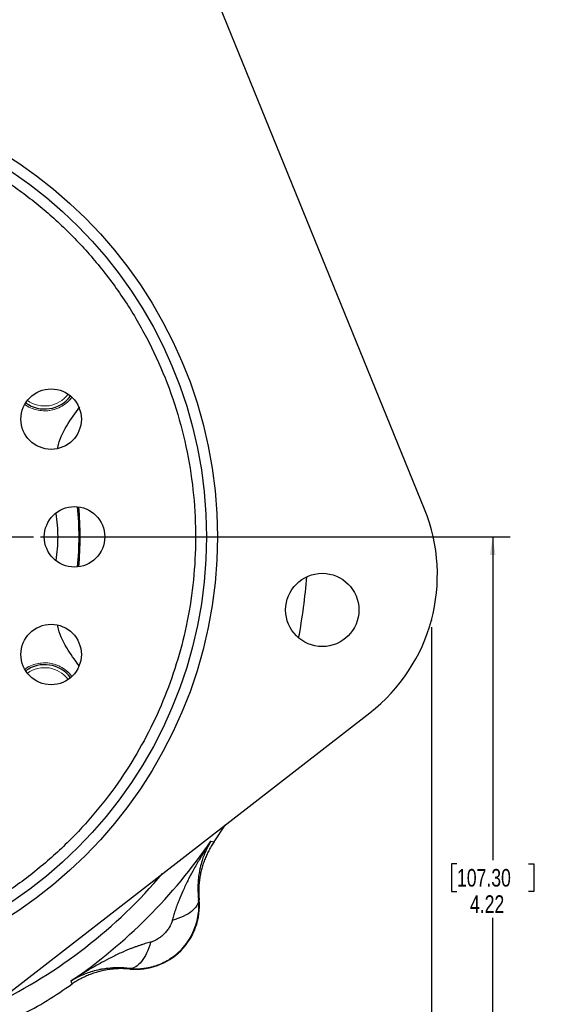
# Model space of a CAD drawing. Header units: inches. Extents: x 0.3 to 34.1, y 0.2 to 21.7.
# Tile 12 of 26: x 10.1 to 13.8, y 6.6 to 13.6. Entities that reach past the tile are written whole.
import ezdxf

# ---------------------------------------------------------------- set-up
doc = ezdxf.new("R2010")
doc.units = ezdxf.units.IN
doc.header["$MEASUREMENT"] = 0
doc.header["$PDSIZE"] = -1
doc.layers.add('SLD-0', color=7, linetype='Continuous', lineweight=25)
doc.styles.add('SLDTEXTSTYLE0', font='TXT', dxfattribs={"width": 0.75})
doc.dimstyles.new('SLDDIMSTYLE0', dxfattribs={"dimtxt": 0.125, "dimasz": 0.13, "dimexe": 0, "dimexo": 0.0625, "dimgap": 0.03125, "dimtad": 0, "dimtih": 1, "dimtoh": 1, "dimlfac": 0.8, "dimrnd": 1e-09, "dimzin": 12, "dimdsep": 46, "dimtxsty": 'SLDTEXTSTYLE0', "dimsah": 1, "dimcen": 0.09, "dimadec": 0, "dimazin": 3, "dimtfac": 1, "dimtofl": 0, "dimtmove": 0, "dimatfit": 3, "dimfxl": 1, "dimfrac": 2, "dimtolj": 1, "dimtzin": 12, "dimarcsym": 0})

# ---------------------------------------------------------------- blocks, each defined once
blk = doc.blocks.new('_D')
at = {"layer": 'SLD-0'}
for p, q in [((13.0554, 9.2571), (13.0554, 1.6931)), ((6.7663, 5.1131), (6.7663, 1.6931)), ((9.5403, 1.9982), (9.5022, 1.9982)), ((9.5022, 1.9982), (9.5022, 1.7997)), ((10.0482, 1.9982), (10.0863, 1.9982)), ((10.0863, 1.9982), (10.0863, 1.7997)), ((6.7663, 1.8181), (9.3926, 1.8181)), ((9.5022, 1.7997), (9.5403, 1.7997)), ((10.0863, 1.7997), (10.0482, 1.7997)), ((13.0554, 1.8181), (10.1959, 1.8181))]:
    blk.add_line(p, q, dxfattribs=at)
for points in [[(6.7663, 1.8181), (6.8963, 1.7981), (6.8963, 1.8381)], [(13.0554, 1.8181), (12.9254, 1.8381), (12.9254, 1.7981)]]:
    blk.add_solid(points, dxfattribs=at)
at = {"layer": 'SLD-0', "char_height": 0.125, "attachment_point": 1, "style": 'SLDTEXTSTYLE0'}
for s, insert in [('127.79', (9.5403, 1.9609)), ('5.03', (9.6326, 1.7739))]:
    blk.add_mtext(s, dxfattribs=dict(at, insert=insert))
blk = doc.blocks.new('_D_1')
at = {"layer": 'SLD-0'}
for p, q in [((10.2748, 9.8994), (13.6165, 9.8994)), ((13.4915, 9.8994), (13.4915, 7.5998)), ((13.2375, 7.5744), (13.1994, 7.5744)), ((13.1994, 7.5744), (13.1994, 7.3759)), ((13.7455, 7.5744), (13.7836, 7.5744)), ((13.7836, 7.5744), (13.7836, 7.3759)), ((13.1994, 7.3759), (13.2375, 7.3759)), ((13.7836, 7.3759), (13.7455, 7.3759)), ((13.4915, 4.6187), (13.4915, 7.1889)), ((9.08, 4.6187), (13.6165, 4.6187))]:
    blk.add_line(p, q, dxfattribs=at)
for points in [[(13.4915, 9.8994), (13.4715, 9.7694), (13.5115, 9.7694)], [(13.4915, 4.6187), (13.5115, 4.7487), (13.4715, 4.7487)]]:
    blk.add_solid(points, dxfattribs=at)
at = {"layer": 'SLD-0', "char_height": 0.125, "attachment_point": 1, "style": 'SLDTEXTSTYLE0'}
for s, insert in [('107.30', (13.2375, 7.5371)), ('4.22', (13.3299, 7.35))]:
    blk.add_mtext(s, dxfattribs=dict(at, insert=insert))
blk = doc.blocks.new('SW_CENTERMARKSYMBOL_0')
at = {"layer": 'SLD-0', "color": 0}
for p, q in [((0, 0.25), (0, 1.8959)), ((0, 0), (0, 0.125)), ((-0.25, 0), (-1.8959, 0)), ((0, 0), (-0.125, 0)), ((0, 0), (0, -0.125)), ((0, 0), (0.125, 0)), ((0.25, 0), (1.8959, 0)), ((0, -0.25), (0, -1.8959))]:
    blk.add_line(p, q, dxfattribs=at)

msp = doc.modelspace()

# ---------------------------------------------------------------- linework, layer by layer
at = {"color": 7, "linetype": 'Continuous', "lineweight": 25}
for p, q in [((13.0062, 10.0971), (11.4364, 13.9521)), ((7.8327, 4.9371), (12.6172, 8.6479)), ((11.5087, 7.729), (11.5877, 7.8494)), ((11.4872, 7.7355), (11.4978, 7.7323)), ((11.4978, 7.7323), (11.5087, 7.729)), ((11.3988, 7.3181), (11.4028, 7.3178)), ((10.9104, 6.8255), (10.9102, 6.8295)), ((10.496, 6.7305), (10.4927, 6.7411)), ((10.4993, 6.7196), (10.496, 6.7305))]:
    msp.add_line(p, q, dxfattribs=at)
for centre, radius in [((8.3288, 9.8994), 3.2037), ((8.3288, 9.8994), 3.1263), ((10.3498, 10.7366), 0.215), ((10.5163, 9.8994), 0.215), ((12.2791, 9.3794), 0.2606), ((10.3498, 9.0623), 0.215)]:
    msp.add_circle(centre, radius, dxfattribs=at)
at = {"color": 144, "linetype": 'Continuous', "lineweight": 18}
for centre, radius, start, end in [((10.3038, 11.0394), 0.2438, 234.41804, 322.8486), ((10.3038, 11.0394), 0.2095, 234.11, 323.15664), ((10.3038, 8.7594), 0.2437, 37.1514, 125.58196), ((10.3038, 8.7594), 0.2095, 36.84336, 125.89)]:
    msp.add_arc(centre, radius, start, end, dxfattribs=at)
at = {"color": 7, "linetype": 'Continuous', "lineweight": 25}
for centre, radius, start, end in [((10.3038, 11.0394), 0.2309, 234.15311, 323.11354), ((11.8563, 9.6289), 1.2415, 307.79747, 22.15572), ((8.3288, 9.8994), 3.85, 349.23299, 355.76754), ((10.3038, 8.7594), 0.2309, 36.88646, 125.84689), ((8.3288, 9.8994), 3.8286, 304.41629, 325.58371), ((10.9531, 7.2752), 0.4517, 264.58105, 5.41895)]:
    msp.add_arc(centre, radius, start, end, dxfattribs=at)
at = {"color": 8, "linetype": 'Continuous', "lineweight": 25}
for radius, start, end in [(2.22, 354.47194, 5.52806), (2.2279, 354.51722, 5.48278), (3.6954, 295.9843, 319.61063)]:
    msp.add_arc((8.3288, 9.8994), radius, start, end, dxfattribs=at)
at = {"color": 7, "linetype": 'Continuous', "lineweight": 25}
for points, knots in [([(9.4956, 12.7161), (9.5078, 12.711), (9.5324, 12.7007), (9.5689, 12.6847), (9.6052, 12.6683), (9.6413, 12.6513), (9.6771, 12.634), (9.7127, 12.6161), (9.7481, 12.5978), (9.7832, 12.5791), (9.818, 12.5599), (9.8526, 12.5402), (9.887, 12.5201), (9.9211, 12.4995), (9.955, 12.4784), (10.019, 12.4375), (10.1114, 12.3743), (10.2292, 12.285), (10.3426, 12.1901), (10.4524, 12.0887), (10.5584, 11.9807), (10.6604, 11.8658), (10.757, 11.7453), (10.8786, 11.5765), (11.015, 11.3529), (11.1505, 11.0682), (11.256, 10.7711), (11.3299, 10.4663), (11.3718, 10.1588), (11.3822, 9.8547), (11.3631, 9.5559), (11.3163, 9.2693), (11.2445, 8.9937), (11.1494, 8.7311), (11.031, 8.4783), (10.8869, 8.2326), (10.7172, 7.9968), (10.5195, 7.772), (10.2971, 7.5644), (10.0501, 7.3766), (9.7823, 7.2133), (9.4976, 7.0777), (9.2005, 6.9723), (8.946, 6.9106), (8.7406, 6.8773), (8.5871, 6.8603), (8.4337, 6.8512), (8.2824, 6.8498), (8.133, 6.8558), (7.9858, 6.8688), (7.8393, 6.889), (7.7195, 6.9115), (7.626, 6.9325), (7.5583, 6.9494), (7.491, 6.9678), (7.4243, 6.9877), (7.358, 7.0091), (7.2922, 7.0321), (7.2268, 7.0565), (7.1837, 7.074), (7.1621, 7.0828)], [0, 0, 0, 0, 0.004171, 0.008337, 0.0125, 0.01666, 0.020818, 0.024974, 0.02913, 0.033286, 0.037443, 0.041601, 0.045761, 0.049924, 0.054091, 0.058262, 0.073718, 0.089139, 0.10456, 0.120018, 0.135974, 0.151932, 0.16814, 0.18435, 0.217102, 0.25003, 0.282957, 0.315709, 0.348117, 0.38002, 0.410888, 0.441759, 0.470878, 0.5, 0.52912, 0.558242, 0.58911, 0.619981, 0.651884, 0.684292, 0.717044, 0.749971, 0.782899, 0.815651, 0.831859, 0.848069, 0.864024, 0.879983, 0.895439, 0.91086, 0.926281, 0.941739, 0.949035, 0.956319, 0.963596, 0.970869, 0.978142, 0.985419, 0.992704, 1, 1, 1, 1]), ([(11.4872, 7.7355), (11.4813, 7.7265), (11.4703, 7.7098), (11.4555, 7.6867), (11.4389, 7.6605), (11.4206, 7.6308), (11.3918, 7.5826), (11.3588, 7.5244), (11.3209, 7.4523), (11.2874, 7.3825), (11.2618, 7.3223), (11.2438, 7.2749), (11.2315, 7.239), (11.2209, 7.2045), (11.215, 7.1817), (11.2121, 7.1706)], [0, 0, 0, 0, 0.05204, 0.095877, 0.131511, 0.200819, 0.262906, 0.400576, 0.521414, 0.651572, 0.768729, 0.831202, 0.890559, 0.946818, 1, 1, 1, 1]), ([(11.4872, 7.7355), (11.475, 7.7157), (11.4638, 7.6949), (11.4422, 7.6488), (11.4322, 7.6231), (11.4186, 7.5798), (11.4139, 7.5628), (11.408, 7.5367), (11.4062, 7.5279), (11.402, 7.5047), (11.3998, 7.4903), (11.3954, 7.4521), (11.3939, 7.4278), (11.3937, 7.3753), (11.3953, 7.3469), (11.3988, 7.3181)], [-1.669903, -1.669903, -1.669903, -1.669903, -1.37767, -1.37767, -1.04369, -1.04369, -0.834952, -0.834952, -0.730583, -0.730583, -0.563592, -0.563592, -0.296408, -0.296408, 0, 0, 0, 0]), ([(11.5087, 7.729), (11.5054, 7.724), (11.4987, 7.714), (11.4892, 7.6986), (11.4801, 7.683), (11.4715, 7.6672), (11.4633, 7.651), (11.4556, 7.6347), (11.4484, 7.6182), (11.4417, 7.6014), (11.4354, 7.5845), (11.4297, 7.5674), (11.4244, 7.5501), (11.4197, 7.5327), (11.4154, 7.5152), (11.4117, 7.4975), (11.4085, 7.4797), (11.4057, 7.4619), (11.4035, 7.444), (11.4019, 7.426), (11.4007, 7.408), (11.4001, 7.39), (11.3999, 7.3719), (11.4003, 7.3539), (11.4012, 7.3358), (11.4023, 7.3238), (11.4028, 7.3178)], [0, 0, 0, 0, 0.041668, 0.083337, 0.125005, 0.166674, 0.208344, 0.250013, 0.291682, 0.33335, 0.375017, 0.416682, 0.458345, 0.500008, 0.541671, 0.583334, 0.624999, 0.666665, 0.708332, 0.749999, 0.791667, 0.833335, 0.875002, 0.916668, 0.958334, 1, 1, 1, 1]), ([(10.9539, 6.8272), (10.9587, 6.8273), (10.97, 6.8274), (10.9897, 6.8284), (11.0148, 6.8309), (11.0452, 6.836), (11.0808, 6.8447), (11.1209, 6.8585), (11.165, 6.8788), (11.2116, 6.907), (11.2589, 6.9446), (11.3038, 6.9931), (11.3437, 7.0523), (11.3741, 7.1175), (11.3925, 7.181), (11.4002, 7.2342), (11.4015, 7.274), (11.4005, 7.3004), (11.3993, 7.3136), (11.3989, 7.3181)], [0, 0, 0, 0, 0.019315, 0.04585, 0.079731, 0.121054, 0.17, 0.22681, 0.291579, 0.364339, 0.445075, 0.533154, 0.6283, 0.73006, 0.821087, 0.893011, 0.946297, 0.981636, 1, 1, 1, 1]), ([(11.3989, 7.3181), (11.3997, 7.2908), (11.3821, 7.2616), (11.3162, 7.2096), (11.2679, 7.1866), (11.2121, 7.1706)], [0, 0, 0, 0, 0.5, 0.5, 1, 1, 1, 1]), ([(11.2121, 7.1706), (11.2115, 7.1683), (11.2103, 7.1637), (11.2079, 7.1566), (11.205, 7.1494), (11.2017, 7.142), (11.1979, 7.1344), (11.1928, 7.1254), (11.1862, 7.1149), (11.1778, 7.1032), (11.1686, 7.0916), (11.1553, 7.0767), (11.1373, 7.0595), (11.1177, 7.0447), (11.1018, 7.0347), (11.0903, 7.0284), (11.0791, 7.0232), (11.0715, 7.0204), (11.0678, 7.0191)], [0, 0, 0, 0, 0.034106, 0.069301, 0.105715, 0.143465, 0.182656, 0.22338, 0.287438, 0.353577, 0.421831, 0.490334, 0.627608, 0.763106, 0.826478, 0.886876, 0.944602, 1, 1, 1, 1]), ([(11.0577, 7.0162), (11.0514, 7.0146), (11.0387, 7.0114), (11.0195, 7.0059), (10.9998, 7), (10.9797, 6.9934), (10.9591, 6.9863), (10.9381, 6.9787), (10.9009, 6.9643), (10.8458, 6.9408), (10.776, 6.9074), (10.7039, 6.8695), (10.6457, 6.8365), (10.5974, 6.8077), (10.5641, 6.7871), (10.5287, 6.7647), (10.5058, 6.7496), (10.4927, 6.7411)], [0, 0, 0, 0, 0.030015, 0.061031, 0.093053, 0.126085, 0.160131, 0.195194, 0.231277, 0.34843, 0.47859, 0.599424, 0.737096, 0.79918, 0.868491, 0.925015, 1, 1, 1, 1]), ([(11.0577, 7.0162), (11.0416, 6.9605), (10.9958, 6.8639), (10.9376, 6.8288), (10.9102, 6.8295)], [0, 0, 0, 0, 0.5, 0.9999998, 0.9999998, 0.9999998, 0.9999998]), ([(11.0678, 7.0191), (11.0661, 7.0186), (11.0627, 7.0175), (11.0593, 7.0166), (11.0577, 7.0162)], [0, 0, 0, 0, 0.50893, 1, 1, 1, 1]), ([(10.9102, 6.8295), (10.8813, 6.833), (10.853, 6.8346), (10.8005, 6.8344), (10.7762, 6.8329), (10.738, 6.8285), (10.7235, 6.8263), (10.7004, 6.8221), (10.6916, 6.8203), (10.6655, 6.8143), (10.6485, 6.8097), (10.6052, 6.7961), (10.5795, 6.786), (10.5333, 6.7645), (10.5126, 6.7533), (10.4927, 6.7411)], [-0.001686, -0.001686, -0.001686, -0.001686, 0.294721, 0.294721, 0.561906, 0.561906, 0.728896, 0.728896, 0.833265, 0.833265, 1.042003, 1.042003, 1.375984, 1.375984, 1.668217, 1.668217, 1.668217, 1.668217]), ([(10.9104, 6.8255), (10.9044, 6.826), (10.8925, 6.8271), (10.8744, 6.8279), (10.8564, 6.8283), (10.8383, 6.8282), (10.8203, 6.8276), (10.8023, 6.8264), (10.7843, 6.8247), (10.7664, 6.8225), (10.7485, 6.8198), (10.7308, 6.8166), (10.7131, 6.8129), (10.6956, 6.8086), (10.6782, 6.8039), (10.6609, 6.7986), (10.6438, 6.7928), (10.6269, 6.7866), (10.6101, 6.7799), (10.5936, 6.7726), (10.5772, 6.765), (10.5611, 6.7568), (10.5453, 6.7482), (10.5297, 6.7391), (10.5143, 6.7296), (10.5043, 6.7229), (10.4993, 6.7196)], [0, 0, 0, 0, 0.041666, 0.083332, 0.124998, 0.166665, 0.208333, 0.250001, 0.291668, 0.333335, 0.375001, 0.416666, 0.458329, 0.499992, 0.541655, 0.583318, 0.624984, 0.66665, 0.708318, 0.749987, 0.791656, 0.833326, 0.874995, 0.916663, 0.958332, 1, 1, 1, 1]), ([(10.9102, 6.8295), (10.915, 6.829), (10.9247, 6.8282), (10.9392, 6.8274), (10.949, 6.8273), (10.9539, 6.8272)], [0, 0, 0, 0, 0.330677, 0.664007, 1, 1, 1, 1]), ([(10.1266, 6.4955), (10.1294, 6.4968), (10.2611, 6.5575), (10.3815, 6.6394), (10.4993, 6.7196)], [0, 0, 0, 0, 0.021248, 1, 1, 1, 1])]:
    msp.add_open_spline(points, degree=3, knots=knots, dxfattribs=at)
at = {"color": 144, "linetype": 'Continuous', "lineweight": 18}
for points, knots in [([(10.1658, 10.8392), (10.1673, 10.838), (10.1815, 10.8262), (10.2268, 10.8057), (10.3036, 10.7895), (10.3818, 10.8047), (10.4382, 10.8343), (10.4736, 10.8617), (10.4903, 10.8838), (10.4969, 10.8926)], [0, 0, 0, 0, 0.016395, 0.149229, 0.395985, 0.642742, 0.775575, 0.911227, 1, 1, 1, 1]), ([(10.4948, 8.9089), (10.4888, 8.9167), (10.4727, 8.938), (10.4382, 8.9645), (10.3818, 8.9942), (10.3036, 9.0093), (10.2267, 8.9933), (10.1808, 8.9722), (10.166, 8.9599), (10.1638, 8.9581)], [0, 0, 0, 0, 0.079902, 0.215878, 0.349029, 0.596374, 0.84372, 0.97687, 1, 1, 1, 1])]:
    msp.add_open_spline(points, degree=3, knots=knots, dxfattribs=at)
at = {"color": 8, "linetype": 'Continuous', "lineweight": 25}
for points, knots in [([(10.3973, 10.5308), (10.3976, 10.5322), (10.4072, 10.588), (10.4566, 10.6915), (10.5218, 10.7802), (10.5544, 10.8244)], [0, 0, 0, 0, 0.012934, 0.506619, 1, 1, 1, 1]), ([(10.3863, 9.7306), (10.3926, 9.7869), (10.4051, 9.8985), (10.3927, 10.0102), (10.3866, 10.0655)], [0, 0, 0, 0, 0.5041383, 1, 1, 1, 1]), ([(10.547, 8.9851), (10.517, 9.026), (10.4545, 9.1112), (10.4072, 9.2109), (10.3976, 9.2666), (10.3973, 9.268)], [0, 0, 0, 0, 0.4731926, 0.9870231, 1, 1, 1, 1])]:
    msp.add_open_spline(points, degree=3, knots=knots, dxfattribs=at)
at = {"layer": 'SLD-0'}
msp.add_point((13.0554, 9.3071), dxfattribs=at)

# ---------------------------------------------------------------- block references
msp.add_blockref('SW_CENTERMARKSYMBOL_0', (8.3288, 9.8994), dxfattribs=at)

# ---------------------------------------------------------------- dimensions: what is measured, and where the dimension line sits
dim = msp.add_linear_dim(base=(13.4915, 9.8994), p1=(9.03, 4.6187), p2=(10.2248, 9.8994), angle=90, dimstyle='SLDDIMSTYLE0', dxfattribs=at)
dim.commit()
dim.dimension.update_dxf_attribs({"geometry": '_D_1', "text_midpoint": (13.4915, 7.3943), "dimtype": 160})
dim = msp.add_linear_dim(base=(6.7663, 1.8181), p1=(13.0554, 9.3071), p2=(6.7663, 5.1631), dimstyle='SLDDIMSTYLE0', dxfattribs=at)
dim.commit()
dim.dimension.update_dxf_attribs({"geometry": '_D', "text_midpoint": (9.7942, 1.8181), "dimtype": 160})

doc.saveas('drawing.dxf')
